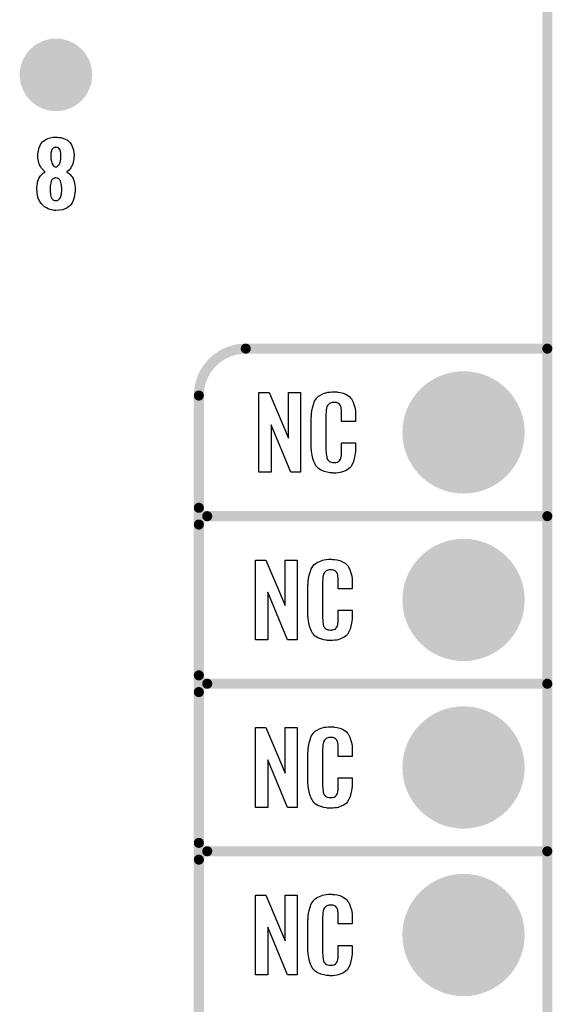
# Model space of a CAD drawing. Extents: x -0.07 to 0.95, y -0.15 to 2.1.
# Tile 12 of 15: x 0.64 to 0.95, y 0.36 to 0.95. Entities that reach past the tile are written whole.
import ezdxf

# ---------------------------------------------------------------- set-up
doc = ezdxf.new("R2010")
doc.units = 0
doc.layers.get('0').update_dxf_attribs({"linetype": 'CONTINUOUS'})
for name, color, linetype in [('gko', 6, 'CONTINUOUS'), ('gto', 2, 'CONTINUOUS'), ('gts', 1, 'CONTINUOUS')]:
    doc.layers.add(name, color=color, linetype=linetype)

# ---------------------------------------------------------------- blocks, each defined once
blk = doc.blocks.new('D27')
at = {"const_width": 0.003}
blk.add_lwpolyline([(-0.0015, 0, 1), (0.0015, 0, 1)], format="xyb", close=True, dxfattribs=at)
blk = doc.blocks.new('D33')
at = {"const_width": 0.0365}
blk.add_lwpolyline([(-0.01825, 0, 1), (0.01825, 0, 1)], format="xyb", close=True, dxfattribs=at)
blk = doc.blocks.new('D36')
at = {"const_width": 0.02165}
blk.add_lwpolyline([(-0.010825, 0, 1), (0.010825, 0, 1)], format="xyb", close=True, dxfattribs=at)

msp = doc.modelspace()

# ---------------------------------------------------------------- linework, layer by layer
at = {"layer": 'gko', "color": 6, "const_width": 0.006}
msp.add_lwpolyline([(0.95, -0.05), (0.95, 2.01)], dxfattribs=at)
at = {"layer": 'gto', "color": 2}
for points in [[(0.6576, 0.8762), (0.6585, 0.8761), (0.6596, 0.876), (0.6609, 0.8756), (0.6622, 0.8751), (0.6635, 0.8744), (0.6646, 0.8734), (0.6647, 0.8732), (0.6651, 0.8729), (0.6656, 0.8722), (0.6661, 0.8713), (0.6666, 0.8701), (0.6671, 0.8687), (0.6674, 0.8671), (0.6675, 0.8653), (0.6675, 0.8651), (0.6675, 0.8647), (0.6674, 0.8641), (0.6673, 0.8632), (0.6672, 0.8623), (0.667, 0.8613), (0.6667, 0.8602), (0.6663, 0.8593), (0.6662, 0.8592), (0.6661, 0.8589), (0.6658, 0.8585), (0.6655, 0.8579), (0.6651, 0.8573), (0.6645, 0.8566), (0.6639, 0.8561), (0.6631, 0.8555), (0.6632, 0.8554), (0.6636, 0.8552), (0.664, 0.855), (0.6646, 0.8545), (0.6651, 0.854), (0.6658, 0.8532), (0.6664, 0.8525), (0.6669, 0.8515), (0.667, 0.8514), (0.6671, 0.851), (0.6673, 0.8504), (0.6676, 0.8497), (0.6677, 0.8487), (0.668, 0.8476), (0.6681, 0.8463), (0.6681, 0.845), (0.6681, 0.8449), (0.6681, 0.8447), (0.6681, 0.8444), (0.6681, 0.844), (0.6681, 0.8435), (0.668, 0.8429), (0.6678, 0.8416), (0.6675, 0.8401), (0.667, 0.8385), (0.6663, 0.837), (0.6654, 0.8357), (0.6652, 0.8355), (0.6649, 0.8352), (0.6642, 0.8347), (0.6633, 0.8341), (0.6621, 0.8334), (0.6606, 0.8329), (0.6588, 0.8326), (0.6567, 0.8324), (0.6562, 0.8324), (0.6557, 0.8325), (0.6549, 0.8326), (0.6541, 0.8328), (0.6531, 0.8331), (0.6521, 0.8335), (0.651, 0.834), (0.6499, 0.8347), (0.6489, 0.8356), (0.6479, 0.8366), (0.6471, 0.8378), (0.6463, 0.8393), (0.6457, 0.8411), (0.6454, 0.8431), (0.6452, 0.8453), (0.6452, 0.8454), (0.6452, 0.8455), (0.6452, 0.8459), (0.6453, 0.8466), (0.6454, 0.8475), (0.6456, 0.8484), (0.6457, 0.8495), (0.6461, 0.8506), (0.6465, 0.8516), (0.6466, 0.8517), (0.6467, 0.852), (0.647, 0.8525), (0.6474, 0.8531), (0.648, 0.8537), (0.6486, 0.8543), (0.6493, 0.855), (0.6502, 0.8555), (0.6502, 0.8556), (0.6499, 0.8557), (0.6496, 0.8561), (0.6492, 0.8565), (0.6487, 0.8571), (0.6481, 0.8577), (0.6476, 0.8585), (0.6471, 0.8593), (0.647, 0.8594), (0.6469, 0.8597), (0.6467, 0.8602), (0.6465, 0.861), (0.6462, 0.8618), (0.646, 0.8628), (0.6459, 0.8639), (0.6458, 0.8651), (0.6458, 0.8652), (0.6458, 0.8654), (0.6458, 0.8656), (0.6459, 0.8661), (0.646, 0.867), (0.6462, 0.8681), (0.6465, 0.8695), (0.647, 0.8709), (0.6477, 0.8722), (0.6487, 0.8734), (0.6488, 0.8736), (0.6492, 0.8739), (0.6498, 0.8743), (0.6507, 0.8749), (0.6519, 0.8754), (0.6532, 0.8759), (0.6549, 0.8762), (0.6567, 0.8763), (0.6572, 0.8763), (0.6576, 0.8762)], [(0.6567, 0.8702), (0.6565, 0.8702), (0.6562, 0.8701), (0.6558, 0.8701), (0.6555, 0.8699), (0.6551, 0.8696), (0.6547, 0.8693), (0.6543, 0.8688), (0.6543, 0.8687), (0.6542, 0.8686), (0.6541, 0.8682), (0.654, 0.8679), (0.6538, 0.8673), (0.6537, 0.8667), (0.6536, 0.866), (0.6536, 0.8651), (0.6536, 0.8651), (0.6536, 0.8649), (0.6536, 0.8646), (0.6537, 0.8641), (0.6537, 0.8631), (0.654, 0.8619), (0.6543, 0.8606), (0.6549, 0.8596), (0.6552, 0.8591), (0.6557, 0.8588), (0.6562, 0.8586), (0.6567, 0.8586), (0.6569, 0.8586), (0.6572, 0.8586), (0.6576, 0.8589), (0.6582, 0.8594), (0.6585, 0.8597), (0.6588, 0.8601), (0.6591, 0.8607), (0.6592, 0.8613), (0.6595, 0.8621), (0.6596, 0.863), (0.6597, 0.864), (0.6597, 0.8651), (0.6597, 0.8652), (0.6597, 0.8656), (0.6597, 0.866), (0.6596, 0.8665), (0.6594, 0.8676), (0.6592, 0.8683), (0.659, 0.8688), (0.659, 0.8689), (0.6588, 0.8691), (0.6584, 0.8696), (0.6577, 0.87), (0.6572, 0.8701), (0.6567, 0.8702)], [(0.6567, 0.8519), (0.6564, 0.8519), (0.6561, 0.8518), (0.6556, 0.8517), (0.6552, 0.8514), (0.6547, 0.8511), (0.6542, 0.8507), (0.6539, 0.85), (0.6539, 0.8499), (0.6538, 0.8497), (0.6537, 0.8492), (0.6536, 0.8487), (0.6535, 0.848), (0.6533, 0.8471), (0.6532, 0.8462), (0.6532, 0.845), (0.6532, 0.8449), (0.6532, 0.8445), (0.6532, 0.844), (0.6533, 0.8433), (0.6534, 0.8426), (0.6535, 0.8418), (0.6537, 0.841), (0.6539, 0.8402), (0.6539, 0.8402), (0.6541, 0.84), (0.6542, 0.8397), (0.6546, 0.8393), (0.6549, 0.839), (0.6554, 0.8387), (0.656, 0.8385), (0.6567, 0.8384), (0.6571, 0.8384), (0.6574, 0.8385), (0.6578, 0.8387), (0.6583, 0.8388), (0.6587, 0.8392), (0.6591, 0.8397), (0.6595, 0.8402), (0.6595, 0.8403), (0.6596, 0.8406), (0.6597, 0.841), (0.6599, 0.8416), (0.66, 0.8422), (0.6601, 0.8431), (0.6602, 0.844), (0.6602, 0.845), (0.6602, 0.8452), (0.6602, 0.8455), (0.6602, 0.8461), (0.6601, 0.8468), (0.6601, 0.8476), (0.6599, 0.8484), (0.6597, 0.8492), (0.6595, 0.85), (0.6595, 0.8501), (0.6593, 0.8503), (0.6591, 0.8506), (0.6589, 0.851), (0.6585, 0.8513), (0.658, 0.8516), (0.6574, 0.8518), (0.6567, 0.8519)], [(0.8026, 0.6762), (0.7969, 0.6762), (0.7852, 0.7046), (0.7852, 0.6762), (0.7778, 0.6762), (0.7778, 0.7238), (0.7839, 0.7238), (0.7955, 0.6966), (0.7955, 0.7238), (0.8026, 0.7238), (0.8026, 0.6762)], [(0.8238, 0.7242), (0.8244, 0.7242), (0.825, 0.7241), (0.8266, 0.7239), (0.8282, 0.7235), (0.8298, 0.7228), (0.8313, 0.7219), (0.832, 0.7214), (0.8326, 0.7207), (0.8327, 0.7205), (0.8331, 0.7201), (0.8335, 0.7192), (0.8341, 0.7181), (0.8346, 0.7167), (0.8351, 0.715), (0.8355, 0.7129), (0.8356, 0.7106), (0.8356, 0.7066), (0.8272, 0.7066), (0.8272, 0.7107), (0.8272, 0.7108), (0.8272, 0.7111), (0.8272, 0.7116), (0.8272, 0.7121), (0.8271, 0.7134), (0.827, 0.7141), (0.827, 0.7146), (0.827, 0.7147), (0.8269, 0.7149), (0.8267, 0.7154), (0.8263, 0.7163), (0.8257, 0.717), (0.8256, 0.7172), (0.8254, 0.7173), (0.825, 0.7175), (0.8246, 0.7177), (0.8241, 0.7178), (0.8234, 0.7179), (0.8223, 0.7179), (0.822, 0.7179), (0.8215, 0.7179), (0.8205, 0.7175), (0.82, 0.7173), (0.8196, 0.7169), (0.8194, 0.7167), (0.819, 0.7163), (0.8185, 0.7154), (0.8182, 0.7143), (0.8182, 0.7142), (0.8182, 0.7141), (0.8181, 0.7137), (0.8181, 0.7132), (0.818, 0.7127), (0.818, 0.7119), (0.8179, 0.7111), (0.8179, 0.7102), (0.8179, 0.6895), (0.8179, 0.6894), (0.8179, 0.6889), (0.818, 0.6882), (0.818, 0.6873), (0.8184, 0.6854), (0.8185, 0.6845), (0.8189, 0.6837), (0.819, 0.6836), (0.8191, 0.6834), (0.8194, 0.6832), (0.8197, 0.6829), (0.8203, 0.6825), (0.8209, 0.6822), (0.8218, 0.6821), (0.8227, 0.682), (0.8231, 0.682), (0.8234, 0.6821), (0.8238, 0.6821), (0.8248, 0.6823), (0.8253, 0.6826), (0.8257, 0.6829), (0.8257, 0.6829), (0.8258, 0.6831), (0.8262, 0.6835), (0.8267, 0.6844), (0.827, 0.6854), (0.827, 0.6855), (0.827, 0.6857), (0.827, 0.686), (0.8271, 0.6865), (0.8271, 0.687), (0.8272, 0.6878), (0.8272, 0.6886), (0.8272, 0.6895), (0.8272, 0.6938), (0.8356, 0.6938), (0.8356, 0.69), (0.8356, 0.6899), (0.8356, 0.6897), (0.8356, 0.6894), (0.8356, 0.6889), (0.8355, 0.6883), (0.8354, 0.6876), (0.8352, 0.6861), (0.8348, 0.6844), (0.8344, 0.6826), (0.8336, 0.6809), (0.8327, 0.6794), (0.8326, 0.6792), (0.8321, 0.6788), (0.8314, 0.6782), (0.8304, 0.6775), (0.829, 0.6769), (0.8272, 0.6762), (0.8263, 0.676), (0.8252, 0.6759), (0.824, 0.6757), (0.822, 0.6757), (0.8215, 0.6758), (0.8208, 0.6758), (0.8202, 0.6759), (0.8186, 0.6762), (0.8169, 0.6767), (0.8151, 0.6774), (0.8135, 0.6784), (0.8128, 0.679), (0.8122, 0.6797), (0.8122, 0.6798), (0.8121, 0.6799), (0.8119, 0.6802), (0.8117, 0.6805), (0.8112, 0.6814), (0.8107, 0.6827), (0.81, 0.6844), (0.8096, 0.6864), (0.8092, 0.6887), (0.8091, 0.6914), (0.8091, 0.7083), (0.8091, 0.7084), (0.8091, 0.7087), (0.8091, 0.7091), (0.8092, 0.7096), (0.8092, 0.7103), (0.8093, 0.711), (0.8095, 0.7128), (0.8098, 0.7147), (0.8104, 0.7167), (0.8111, 0.7186), (0.8122, 0.7203), (0.8122, 0.7204), (0.8123, 0.7204), (0.8127, 0.7209), (0.8135, 0.7216), (0.8146, 0.7223), (0.816, 0.723), (0.817, 0.7234), (0.8179, 0.7237), (0.8189, 0.724), (0.8201, 0.7241), (0.8213, 0.7243), (0.8233, 0.7243), (0.8238, 0.7242)], [(0.8006, 0.5762), (0.7949, 0.5762), (0.7832, 0.6046), (0.7832, 0.5762), (0.7758, 0.5762), (0.7758, 0.6238), (0.7819, 0.6238), (0.7935, 0.5966), (0.7935, 0.6238), (0.8006, 0.6238), (0.8006, 0.5762)], [(0.8218, 0.6242), (0.8224, 0.6242), (0.823, 0.6241), (0.8246, 0.6239), (0.8262, 0.6235), (0.8278, 0.6228), (0.8293, 0.6219), (0.83, 0.6214), (0.8306, 0.6207), (0.8307, 0.6205), (0.8311, 0.6201), (0.8315, 0.6192), (0.8321, 0.6181), (0.8326, 0.6167), (0.8331, 0.615), (0.8335, 0.6129), (0.8336, 0.6106), (0.8336, 0.6066), (0.8252, 0.6066), (0.8252, 0.6107), (0.8252, 0.6108), (0.8252, 0.6111), (0.8252, 0.6116), (0.8252, 0.6121), (0.8251, 0.6134), (0.825, 0.6141), (0.825, 0.6146), (0.825, 0.6147), (0.8249, 0.6149), (0.8247, 0.6154), (0.8243, 0.6163), (0.8238, 0.617), (0.8236, 0.6172), (0.8234, 0.6173), (0.823, 0.6175), (0.8226, 0.6177), (0.8221, 0.6178), (0.8214, 0.6179), (0.8203, 0.6179), (0.82, 0.6179), (0.8195, 0.6179), (0.8185, 0.6175), (0.818, 0.6173), (0.8176, 0.6169), (0.8174, 0.6167), (0.817, 0.6163), (0.8165, 0.6154), (0.8162, 0.6143), (0.8162, 0.6142), (0.8162, 0.6141), (0.8161, 0.6137), (0.8161, 0.6132), (0.816, 0.6127), (0.816, 0.6119), (0.8159, 0.6111), (0.8159, 0.6102), (0.8159, 0.5895), (0.8159, 0.5894), (0.8159, 0.5889), (0.816, 0.5882), (0.816, 0.5873), (0.8163, 0.5854), (0.8165, 0.5845), (0.8169, 0.5837), (0.817, 0.5836), (0.8171, 0.5834), (0.8174, 0.5832), (0.8177, 0.5829), (0.8183, 0.5825), (0.8189, 0.5822), (0.8198, 0.5821), (0.8207, 0.582), (0.8211, 0.582), (0.8214, 0.5821), (0.8218, 0.5821), (0.8228, 0.5823), (0.8233, 0.5826), (0.8237, 0.5829), (0.8238, 0.5829), (0.8238, 0.5831), (0.8242, 0.5835), (0.8247, 0.5844), (0.825, 0.5854), (0.825, 0.5855), (0.825, 0.5857), (0.825, 0.586), (0.8251, 0.5865), (0.8251, 0.587), (0.8252, 0.5878), (0.8252, 0.5886), (0.8252, 0.5895), (0.8252, 0.5938), (0.8336, 0.5938), (0.8336, 0.59), (0.8336, 0.5899), (0.8336, 0.5897), (0.8336, 0.5894), (0.8336, 0.5889), (0.8335, 0.5883), (0.8334, 0.5876), (0.8332, 0.5861), (0.8328, 0.5844), (0.8324, 0.5826), (0.8316, 0.5809), (0.8307, 0.5794), (0.8306, 0.5792), (0.8301, 0.5788), (0.8294, 0.5782), (0.8284, 0.5775), (0.827, 0.5769), (0.8252, 0.5762), (0.8243, 0.576), (0.8232, 0.5759), (0.822, 0.5757), (0.82, 0.5757), (0.8195, 0.5758), (0.8188, 0.5758), (0.8182, 0.5759), (0.8166, 0.5762), (0.8149, 0.5767), (0.8131, 0.5774), (0.8115, 0.5784), (0.8108, 0.579), (0.8102, 0.5797), (0.8102, 0.5798), (0.8101, 0.5799), (0.8099, 0.5802), (0.8097, 0.5805), (0.8092, 0.5814), (0.8087, 0.5827), (0.808, 0.5844), (0.8076, 0.5864), (0.8072, 0.5887), (0.8071, 0.5914), (0.8071, 0.6083), (0.8071, 0.6084), (0.8071, 0.6087), (0.8071, 0.6091), (0.8072, 0.6096), (0.8072, 0.6103), (0.8073, 0.611), (0.8075, 0.6128), (0.8078, 0.6147), (0.8084, 0.6166), (0.8091, 0.6186), (0.8102, 0.6203), (0.8102, 0.6203), (0.8103, 0.6204), (0.8107, 0.6209), (0.8115, 0.6216), (0.8126, 0.6223), (0.814, 0.623), (0.815, 0.6234), (0.8159, 0.6237), (0.8169, 0.624), (0.8181, 0.6241), (0.8193, 0.6243), (0.8213, 0.6243), (0.8218, 0.6242)], [(0.8006, 0.4762), (0.7949, 0.4762), (0.7832, 0.5046), (0.7832, 0.4762), (0.7758, 0.4762), (0.7758, 0.5238), (0.7819, 0.5238), (0.7935, 0.4966), (0.7935, 0.5238), (0.8006, 0.5238), (0.8006, 0.4762)], [(0.8218, 0.5242), (0.8224, 0.5242), (0.823, 0.5241), (0.8246, 0.5239), (0.8262, 0.5235), (0.8278, 0.5228), (0.8293, 0.5219), (0.83, 0.5214), (0.8306, 0.5207), (0.8307, 0.5205), (0.8311, 0.5201), (0.8315, 0.5192), (0.8321, 0.5181), (0.8326, 0.5167), (0.8331, 0.515), (0.8335, 0.5129), (0.8336, 0.5106), (0.8336, 0.5066), (0.8252, 0.5066), (0.8252, 0.5107), (0.8252, 0.5108), (0.8252, 0.5111), (0.8252, 0.5116), (0.8252, 0.5121), (0.8251, 0.5134), (0.825, 0.5141), (0.825, 0.5146), (0.825, 0.5147), (0.8249, 0.5149), (0.8247, 0.5154), (0.8243, 0.5163), (0.8238, 0.517), (0.8236, 0.5172), (0.8234, 0.5173), (0.823, 0.5175), (0.8226, 0.5177), (0.8221, 0.5178), (0.8214, 0.5179), (0.8203, 0.5179), (0.82, 0.5179), (0.8195, 0.5179), (0.8185, 0.5175), (0.818, 0.5173), (0.8176, 0.5169), (0.8174, 0.5167), (0.817, 0.5163), (0.8165, 0.5154), (0.8162, 0.5143), (0.8162, 0.5142), (0.8162, 0.5141), (0.8161, 0.5137), (0.8161, 0.5132), (0.816, 0.5127), (0.816, 0.5119), (0.8159, 0.5111), (0.8159, 0.5102), (0.8159, 0.4895), (0.8159, 0.4894), (0.8159, 0.4889), (0.816, 0.4882), (0.816, 0.4873), (0.8163, 0.4854), (0.8165, 0.4845), (0.8169, 0.4837), (0.817, 0.4836), (0.8171, 0.4834), (0.8174, 0.4832), (0.8177, 0.4829), (0.8183, 0.4825), (0.8189, 0.4822), (0.8198, 0.4821), (0.8207, 0.482), (0.8211, 0.482), (0.8214, 0.4821), (0.8218, 0.4821), (0.8228, 0.4823), (0.8233, 0.4826), (0.8237, 0.4829), (0.8238, 0.4829), (0.8238, 0.4831), (0.8242, 0.4835), (0.8247, 0.4844), (0.825, 0.4854), (0.825, 0.4855), (0.825, 0.4857), (0.825, 0.486), (0.8251, 0.4865), (0.8251, 0.487), (0.8252, 0.4878), (0.8252, 0.4886), (0.8252, 0.4895), (0.8252, 0.4938), (0.8336, 0.4938), (0.8336, 0.49), (0.8336, 0.4899), (0.8336, 0.4897), (0.8336, 0.4894), (0.8336, 0.4889), (0.8335, 0.4883), (0.8334, 0.4876), (0.8332, 0.4861), (0.8328, 0.4844), (0.8324, 0.4826), (0.8316, 0.4809), (0.8307, 0.4794), (0.8306, 0.4792), (0.8301, 0.4788), (0.8294, 0.4782), (0.8284, 0.4775), (0.827, 0.4769), (0.8252, 0.4762), (0.8243, 0.476), (0.8232, 0.4759), (0.822, 0.4757), (0.82, 0.4757), (0.8195, 0.4758), (0.8188, 0.4758), (0.8182, 0.4759), (0.8166, 0.4762), (0.8149, 0.4767), (0.8131, 0.4774), (0.8115, 0.4784), (0.8108, 0.479), (0.8102, 0.4797), (0.8102, 0.4798), (0.8101, 0.4799), (0.8099, 0.4802), (0.8097, 0.4805), (0.8092, 0.4814), (0.8087, 0.4827), (0.808, 0.4844), (0.8076, 0.4864), (0.8072, 0.4887), (0.8071, 0.4914), (0.8071, 0.5083), (0.8071, 0.5084), (0.8071, 0.5087), (0.8071, 0.5091), (0.8072, 0.5096), (0.8072, 0.5103), (0.8073, 0.511), (0.8075, 0.5128), (0.8078, 0.5147), (0.8084, 0.5166), (0.8091, 0.5186), (0.8102, 0.5203), (0.8102, 0.5203), (0.8103, 0.5204), (0.8107, 0.5209), (0.8115, 0.5216), (0.8126, 0.5223), (0.814, 0.523), (0.815, 0.5234), (0.8159, 0.5237), (0.8169, 0.524), (0.8181, 0.5241), (0.8193, 0.5243), (0.8213, 0.5243), (0.8218, 0.5242)], [(0.8006, 0.3762), (0.7949, 0.3762), (0.7832, 0.4046), (0.7832, 0.3762), (0.7758, 0.3762), (0.7758, 0.4238), (0.7819, 0.4238), (0.7935, 0.3966), (0.7935, 0.4238), (0.8006, 0.4238), (0.8006, 0.3762)], [(0.8218, 0.4242), (0.8224, 0.4242), (0.823, 0.4241), (0.8246, 0.4239), (0.8262, 0.4235), (0.8278, 0.4228), (0.8293, 0.4219), (0.83, 0.4214), (0.8306, 0.4207), (0.8307, 0.4205), (0.8311, 0.4201), (0.8315, 0.4192), (0.8321, 0.4181), (0.8326, 0.4167), (0.8331, 0.415), (0.8335, 0.4129), (0.8336, 0.4106), (0.8336, 0.4066), (0.8252, 0.4066), (0.8252, 0.4107), (0.8252, 0.4108), (0.8252, 0.4111), (0.8252, 0.4116), (0.8252, 0.4121), (0.8251, 0.4134), (0.825, 0.4141), (0.825, 0.4146), (0.825, 0.4147), (0.8249, 0.4149), (0.8247, 0.4154), (0.8243, 0.4163), (0.8238, 0.417), (0.8236, 0.4172), (0.8234, 0.4173), (0.823, 0.4175), (0.8226, 0.4177), (0.8221, 0.4178), (0.8214, 0.4179), (0.8203, 0.4179), (0.82, 0.4179), (0.8195, 0.4179), (0.8185, 0.4175), (0.818, 0.4173), (0.8176, 0.4169), (0.8174, 0.4167), (0.817, 0.4163), (0.8165, 0.4154), (0.8162, 0.4143), (0.8162, 0.4142), (0.8162, 0.4141), (0.8161, 0.4137), (0.8161, 0.4132), (0.816, 0.4127), (0.816, 0.4119), (0.8159, 0.4111), (0.8159, 0.4102), (0.8159, 0.3895), (0.8159, 0.3894), (0.8159, 0.3889), (0.816, 0.3882), (0.816, 0.3873), (0.8163, 0.3854), (0.8165, 0.3845), (0.8169, 0.3837), (0.817, 0.3836), (0.8171, 0.3834), (0.8174, 0.3832), (0.8177, 0.3829), (0.8183, 0.3825), (0.8189, 0.3822), (0.8198, 0.3821), (0.8207, 0.382), (0.8211, 0.382), (0.8214, 0.3821), (0.8218, 0.3821), (0.8228, 0.3823), (0.8233, 0.3826), (0.8237, 0.3829), (0.8238, 0.3829), (0.8238, 0.3831), (0.8242, 0.3835), (0.8247, 0.3844), (0.825, 0.3854), (0.825, 0.3855), (0.825, 0.3857), (0.825, 0.386), (0.8251, 0.3865), (0.8251, 0.387), (0.8252, 0.3878), (0.8252, 0.3886), (0.8252, 0.3895), (0.8252, 0.3938), (0.8336, 0.3938), (0.8336, 0.39), (0.8336, 0.3899), (0.8336, 0.3897), (0.8336, 0.3894), (0.8336, 0.3889), (0.8335, 0.3883), (0.8334, 0.3876), (0.8332, 0.3861), (0.8328, 0.3844), (0.8324, 0.3826), (0.8316, 0.3809), (0.8307, 0.3794), (0.8306, 0.3792), (0.8301, 0.3788), (0.8294, 0.3782), (0.8284, 0.3775), (0.827, 0.3769), (0.8252, 0.3762), (0.8243, 0.376), (0.8232, 0.3759), (0.822, 0.3757), (0.82, 0.3757), (0.8195, 0.3758), (0.8188, 0.3758), (0.8182, 0.3759), (0.8166, 0.3762), (0.8149, 0.3767), (0.8131, 0.3774), (0.8115, 0.3784), (0.8108, 0.379), (0.8102, 0.3797), (0.8102, 0.3798), (0.8101, 0.3799), (0.8099, 0.3802), (0.8097, 0.3805), (0.8092, 0.3814), (0.8087, 0.3827), (0.808, 0.3844), (0.8076, 0.3864), (0.8072, 0.3887), (0.8071, 0.3914), (0.8071, 0.4083), (0.8071, 0.4084), (0.8071, 0.4087), (0.8071, 0.4091), (0.8072, 0.4096), (0.8072, 0.4103), (0.8073, 0.411), (0.8075, 0.4128), (0.8078, 0.4147), (0.8084, 0.4166), (0.8091, 0.4186), (0.8102, 0.4203), (0.8102, 0.4203), (0.8103, 0.4204), (0.8107, 0.4209), (0.8115, 0.4216), (0.8126, 0.4223), (0.814, 0.423), (0.815, 0.4234), (0.8159, 0.4237), (0.8169, 0.424), (0.8181, 0.4241), (0.8193, 0.4243), (0.8213, 0.4243), (0.8218, 0.4242)]]:
    msp.add_lwpolyline(points, dxfattribs=at)
at = {"layer": 'gto', "color": 2, "const_width": 0.006}
for points in [[(0.77, 0.75, 0.414214), (0.742, 0.722)], [(0.742, 0.655, 0.414214), (0.747, 0.65)], [(0.747, 0.65, 0.414214), (0.742, 0.645)], [(0.747, 0.65, 0.414214), (0.742, 0.645)], [(0.742, 0.555, 0.414214), (0.747, 0.55)], [(0.747, 0.55, 0.414214), (0.742, 0.545)], [(0.747, 0.55, 0.414214), (0.742, 0.545)], [(0.742, 0.455, 0.414214), (0.747, 0.45)], [(0.747, 0.45, 0.414214), (0.742, 0.445)], [(0.747, 0.45, 0.414214), (0.742, 0.445)]]:
    msp.add_lwpolyline(points, format="xyb", dxfattribs=at)
for points in [[(0.77, 0.75), (0.77, 0.75)], [(0.77, 0.75), (0.77, 0.75)], [(0.77, 0.75), (0.95, 0.75)], [(0.742, -0.022), (0.742, 0.722)], [(0.742, 0.655), (0.742, 0.655)], [(0.742, 0.655), (0.742, 0.655)], [(0.747, 0.65), (0.747, 0.65)], [(0.747, 0.65), (0.747, 0.65)], [(0.747, 0.65), (0.747, 0.65)], [(0.747, 0.65), (0.747, 0.65)], [(0.747, 0.65), (0.95, 0.65)], [(0.747, 0.65), (0.95, 0.65)], [(0.742, 0.555), (0.742, 0.645)], [(0.742, 0.555), (0.742, 0.555)], [(0.742, 0.555), (0.742, 0.555)], [(0.747, 0.55), (0.747, 0.55)], [(0.747, 0.55), (0.747, 0.55)], [(0.747, 0.55), (0.747, 0.55)], [(0.747, 0.55), (0.747, 0.55)], [(0.747, 0.55), (0.95, 0.55)], [(0.747, 0.55), (0.95, 0.55)], [(0.742, 0.455), (0.742, 0.545)], [(0.742, 0.455), (0.742, 0.455)], [(0.742, 0.455), (0.742, 0.455)], [(0.747, 0.45), (0.747, 0.45)], [(0.747, 0.45), (0.747, 0.45)], [(0.747, 0.45), (0.747, 0.45)], [(0.747, 0.45), (0.747, 0.45)], [(0.747, 0.45), (0.95, 0.45)], [(0.747, 0.45), (0.95, 0.45)], [(0.742, 0.355), (0.742, 0.445)]]:
    msp.add_lwpolyline(points, dxfattribs=at)

# ---------------------------------------------------------------- block references
at = {"layer": 'gto'}
for p in [(0.77, 0.75), (0.77, 0.75), (0.77, 0.75), (0.77, 0.75), (0.95, 0.75), (0.742, 0.722), (0.742, 0.722), (0.742, 0.655), (0.742, 0.655), (0.742, 0.655), (0.747, 0.65), (0.747, 0.65), (0.747, 0.65), (0.747, 0.65), (0.747, 0.65), (0.747, 0.65), (0.747, 0.65), (0.747, 0.65), (0.747, 0.65), (0.95, 0.65), (0.95, 0.65), (0.742, 0.645), (0.742, 0.645), (0.742, 0.645), (0.742, 0.555), (0.742, 0.555), (0.742, 0.555), (0.742, 0.555), (0.747, 0.55), (0.747, 0.55), (0.747, 0.55), (0.747, 0.55), (0.747, 0.55), (0.747, 0.55), (0.747, 0.55), (0.747, 0.55), (0.747, 0.55), (0.95, 0.55), (0.95, 0.55), (0.742, 0.545), (0.742, 0.545), (0.742, 0.545), (0.742, 0.455), (0.742, 0.455), (0.742, 0.455), (0.742, 0.455), (0.747, 0.45), (0.747, 0.45), (0.747, 0.45), (0.747, 0.45), (0.747, 0.45), (0.747, 0.45), (0.747, 0.45), (0.747, 0.45), (0.747, 0.45), (0.95, 0.45), (0.95, 0.45), (0.742, 0.445), (0.742, 0.445), (0.742, 0.445)]:
    msp.add_blockref('D27', p, dxfattribs=at)
at = {"layer": 'gts'}
for name, p in [('D36', (0.6567, 0.9134)), ('D33', (0.9, 0.7)), ('D33', (0.9, 0.6)), ('D33', (0.9, 0.5)), ('D33', (0.9, 0.4))]:
    msp.add_blockref(name, p, dxfattribs=at)

doc.saveas('drawing.dxf')
